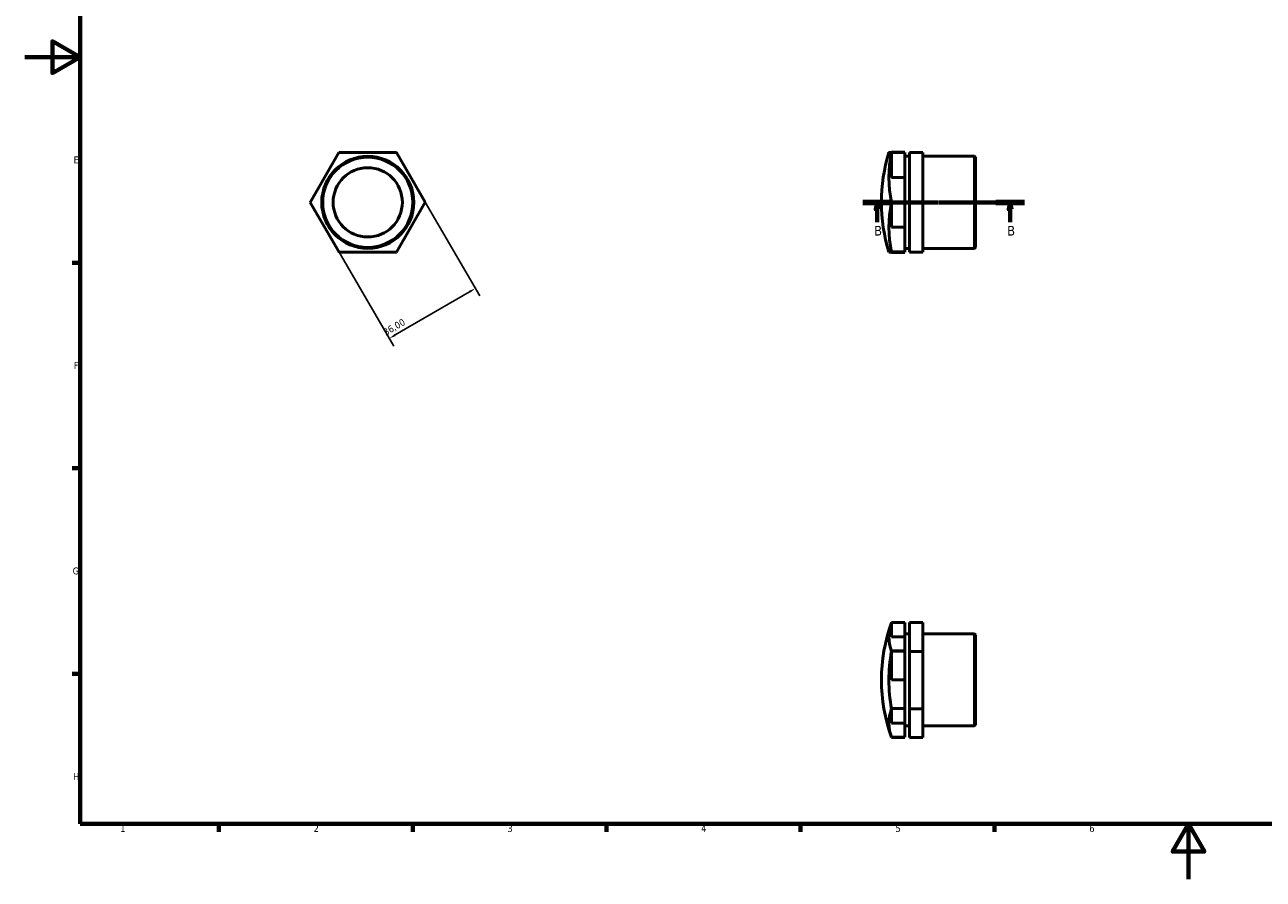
# Model space of a CAD drawing. Header units: millimetres. Extents: x 0 to 895, y 0 to 594.
# Tile 1 of 3: x 0 to 448, y 0 to 309. Entities that reach past the tile are written whole.
import ezdxf

# ---------------------------------------------------------------- set-up
doc = ezdxf.new("R2010")
doc.units = ezdxf.units.MM
doc.linetypes.add('CHAIN', pattern=[0.7087, 0.4724, -0.0591, 0.1181, -0.0591])
for name, color, linetype, lineweight in [('Border (ISO)', 7, 'Continuous', 70), ('Dimension (ISO)', 7, 'Continuous', 25), ('Section Line (ISO)', 7, 'CHAIN', 70), ('Visible (ISO)', 7, 'Continuous', 50)]:
    doc.layers.add(name, color=color, linetype=linetype, lineweight=lineweight)
doc.styles.add('Label Text (ISO)', font='tahoma.ttf')
doc.styles.add('Note Text (ISO)', font='tahoma.ttf')
doc.dimstyles.new('Default (ISO)', dxfattribs={"dimtxt": 2.5, "dimasz": 2.5, "dimexe": 3.175, "dimexo": 0, "dimgap": 0.762, "dimtad": 1, "dimrnd": 1e-08, "dimzin": 0, "dimtxsty": 'Note Text (ISO)', "dimcen": 0.09, "dimdle": 10, "dimclrd": 256, "dimclre": 256, "dimclrt": 232, "dimazin": 0, "dimtfac": 1.40208, "dimtmove": 0, "dimatfit": 3, "dimfxl": 1, "dimtolj": 1, "dimtzin": 0, "dimlwd": -1, "dimlwe": -1, "dimarcsym": 0})

# ---------------------------------------------------------------- blocks, each defined once
blk = doc.blocks.new('Borders Default Border')
at = {"layer": 'Border (ISO)'}
for p, q in [((20, 222.75), (17.1, 222.75)), ((20, 148.5), (17.1, 148.5)), ((20, 74.25), (17.1, 74.25)), ((70.08, 20), (70.08, 17.1)), ((140.17, 20), (140.17, 17.1)), ((210.25, 20), (210.25, 17.1)), ((280.33, 20), (280.33, 17.1)), ((350.42, 20), (350.42, 17.1))]:
    blk.add_line(p, q, dxfattribs=at)
at = {"layer": 'Border (ISO)', "flags": 128}
for points in [[(20, 20), (20, 574), (821, 574), (821, 20), (20, 20)], [(0, 297), (20, 297), (10, 302.77), (10, 291.23), (20, 297)], [(420.5, 0), (420.5, 20), (414.73, 10), (426.27, 10), (420.5, 20)]]:
    blk.add_lwpolyline(points, dxfattribs=at)
at = {"layer": 'Border (ISO)', "color": 232, "true_color": 0xca0064, "char_height": 2.5, "attachment_point": 7, "style": 'Note Text (ISO)'}
for s, insert in [('E', (17.64, 258.63)), ('F', (17.7, 184.38)), ('G', (17.31, 110.08)), ('H', (17.44, 35.88)), ('1', (34.48, 17.1)), ('2', (104.37, 17.1)), ('3', (174.43, 17.05)), ('4', (244.42, 17.1)), ('5', (314.64, 17.05)), ('6', (384.66, 17.05))]:
    blk.add_mtext(s, dxfattribs=dict(at, insert=insert))
blk = doc.blocks.new('2dTransSection0')
at = {"layer": 'Section Line (ISO)', "linetype": 'CHAIN'}
blk.add_line((302.78, 244.56), (361.28, 244.56), dxfattribs=at)
at = {"layer": 'Section Line (ISO)', "linetype": 'Continuous', "lineweight": 140}
for p, q in [((302.78, 244.56), (313.21, 244.56)), ((350.86, 244.56), (361.28, 244.56))]:
    blk.add_line(p, q, dxfattribs=at)
at = {"layer": 'Section Line (ISO)', "linetype": 'Continuous'}
for p, q in [((307.99, 244.56), (307.49, 242.06)), ((307.49, 242.06), (308.49, 242.06)), ((307.99, 242.06), (307.99, 244.56)), ((308.49, 242.06), (307.99, 244.56)), ((307.99, 237.34), (307.99, 242.06)), ((356.07, 244.56), (355.57, 242.06)), ((355.57, 242.06), (356.57, 242.06)), ((356.07, 242.06), (356.07, 244.56)), ((356.57, 242.06), (356.07, 244.56)), ((356.07, 237.34), (356.07, 242.06))]:
    blk.add_line(p, q, dxfattribs=at)
at = {"layer": 'Section Line (ISO)', "linetype": 'Continuous', "flags": 128}
for points in [[(308.49, 242.06), (307.99, 244.56), (307.49, 242.06), (308.49, 242.06)], [(356.57, 242.06), (356.07, 244.56), (355.57, 242.06), (356.57, 242.06)]]:
    blk.add_lwpolyline(points, dxfattribs=at)
at = {"layer": 'Section Line (ISO)'}
for points in [[(308.49, 242.06), (307.99, 244.56), (307.49, 242.06), (308.49, 242.06)], [(356.57, 242.06), (356.07, 244.56), (355.57, 242.06), (356.57, 242.06)]]:
    blk.add_solid(points, dxfattribs=at)
at = {"layer": 'Section Line (ISO)', "char_height": 3.5, "attachment_point": 7, "style": 'Label Text (ISO)'}
for insert in [(306.93, 232.56), (355, 232.56)]:
    blk.add_mtext('B', dxfattribs=dict(at, insert=insert))
blk = doc.blocks.new('*D10')
at = {"layer": 'Defpoints', "color": 0, "transparency": 16777216}
for p in [(144.72, 244.63), (113.59, 226.53), (131.71, 195.38)]:
    blk.add_point(p, dxfattribs=at)
at = {"layer": 'Dimension (ISO)', "transparency": 16777216}
for p, q in [((144.72, 244.63), (164.43, 210.73)), ((113.59, 226.53), (133.31, 192.63)), ((160.67, 212.22), (133.87, 196.63))]:
    blk.add_line(p, q, dxfattribs=at)
for points in [[(160.46, 212.58), (160.88, 211.86), (162.83, 213.47)], [(133.66, 196.99), (134.08, 196.27), (131.71, 195.38)]]:
    blk.add_solid(points, dxfattribs=at)
at = {"layer": 'Dimension (ISO)', "color": 232, "true_color": 0xca0064, "transparency": 16777216, "insert": (129.19, 198.47), "char_height": 2.5, "attachment_point": 1, "rotation": 30.179, "style": 'Note Text (ISO)'}
blk.add_mtext('\\A1;36,00', dxfattribs=at)

msp = doc.modelspace()

# ---------------------------------------------------------------- linework, layer by layer
at = {"layer": 'Visible (ISO)'}
for p, q in [((103.146, 244.496), (113.482, 262.528)), ((113.482, 262.528), (134.267, 262.593)), ((113.667, 262.634), (113.668, 262.634)), ((113.667, 262.633), (113.667, 262.634)), ((134.267, 262.593), (144.715, 244.625)), ((134.45, 262.486), (134.451, 262.486)), ((134.451, 262.486), (134.452, 262.485)), ((313.198, 262.634), (313.198, 262.633)), ((318.055, 262.634), (313.198, 262.634)), ((313.198, 262.633), (318.055, 262.633)), ((313.198, 262.593), (313.198, 262.561)), ((313.198, 262.561), (318.055, 262.561)), ((313.198, 262.528), (313.198, 262.528)), ((318.055, 262.528), (313.198, 262.528)), ((313.198, 262.528), (313.198, 262.527)), ((313.198, 262.527), (313.198, 253.592)), ((318.055, 262.633), (318.055, 262.634)), ((318.055, 262.561), (318.055, 262.528)), ((318.055, 253.592), (318.055, 262.528)), ((318.055, 261.185), (319.674, 261.185)), ((324.531, 262.593), (319.674, 262.593)), ((319.674, 262.593), (319.674, 262.528)), ((324.531, 262.528), (319.674, 262.528)), ((319.674, 262.528), (319.674, 244.496)), ((324.531, 262.528), (324.531, 262.593)), ((324.531, 244.496), (324.531, 262.528)), ((324.531, 261.185), (343.191, 261.185)), ((343.191, 227.936), (343.191, 261.185)), ((343.531, 260.845), (343.191, 261.185)), ((343.531, 260.845), (343.531, 228.276)), ((313.198, 253.592), (318.055, 253.592)), ((318.055, 253.592), (318.055, 244.71)), ((113.595, 226.528), (103.146, 244.496)), ((103.147, 244.709), (103.147, 244.71)), ((103.147, 244.708), (103.147, 244.709)), ((144.715, 244.625), (134.379, 226.593)), ((144.715, 244.413), (144.715, 244.412)), ((144.715, 244.412), (144.715, 244.411)), ((318.055, 244.71), (313.198, 244.71)), ((313.198, 244.71), (313.198, 244.709)), ((318.055, 244.709), (313.198, 244.709)), ((313.198, 244.709), (313.198, 244.708)), ((313.198, 244.708), (318.055, 244.708)), ((313.198, 244.602), (313.198, 244.496)), ((318.055, 244.602), (313.198, 244.602)), ((313.198, 244.496), (313.198, 244.495)), ((313.198, 244.495), (313.198, 235.592)), ((318.055, 244.709), (318.055, 244.71)), ((318.055, 244.708), (318.055, 244.709)), ((318.055, 244.708), (318.055, 244.602)), ((318.055, 235.592), (318.055, 244.602)), ((324.531, 244.496), (319.674, 244.496)), ((319.674, 244.496), (319.674, 226.528)), ((324.531, 226.528), (324.531, 244.496)), ((313.198, 235.592), (318.055, 235.592)), ((318.055, 235.592), (318.055, 226.636)), ((343.531, 228.276), (343.191, 227.936)), ((113.41, 226.635), (113.41, 226.636)), ((113.412, 226.635), (113.41, 226.635)), ((134.379, 226.593), (113.595, 226.528)), ((134.195, 226.487), (134.194, 226.487)), ((134.195, 226.488), (134.195, 226.487)), ((318.055, 226.636), (313.198, 226.636)), ((313.198, 226.636), (313.198, 226.635)), ((318.055, 226.635), (313.198, 226.635)), ((313.198, 226.634), (313.198, 226.529)), ((318.055, 226.634), (313.198, 226.634)), ((313.198, 226.56), (318.055, 226.56)), ((313.198, 226.529), (313.198, 226.528)), ((313.198, 226.488), (318.055, 226.488)), ((313.198, 226.487), (313.198, 226.488)), ((318.055, 226.487), (313.198, 226.487)), ((318.055, 227.936), (319.674, 227.936)), ((318.055, 226.635), (318.055, 226.636)), ((318.055, 226.635), (318.055, 226.634)), ((318.055, 226.56), (318.055, 226.634)), ((318.055, 226.488), (318.055, 226.487)), ((324.531, 226.528), (319.674, 226.528)), ((324.531, 227.936), (343.191, 227.936)), ((313.198, 92.785), (313.198, 87.608)), ((318.055, 92.785), (313.198, 92.785)), ((313.198, 92.785), (318.055, 92.785)), ((318.055, 92.785), (313.198, 92.785)), ((313.198, 92.785), (313.198, 92.785)), ((318.055, 92.725), (313.198, 92.725)), ((318.055, 92.785), (318.055, 92.785)), ((318.055, 92.785), (318.055, 92.785)), ((318.055, 87.608), (318.055, 92.725)), ((324.531, 92.786), (319.674, 92.786)), ((319.674, 92.786), (319.674, 82.337)), ((324.531, 82.337), (324.531, 92.786)), ((313.198, 87.608), (318.055, 87.608)), ((318.055, 88.626), (319.674, 88.626)), ((318.055, 87.608), (318.055, 82.522)), ((324.531, 88.626), (343.191, 88.626)), ((343.191, 55.377), (343.191, 88.626)), ((343.531, 88.286), (343.191, 88.626)), ((343.531, 88.286), (343.531, 55.717)), ((318.055, 82.522), (313.198, 82.522)), ((313.198, 82.522), (313.198, 82.522)), ((318.055, 82.522), (313.198, 82.522)), ((313.198, 82.522), (313.198, 82.521)), ((313.198, 82.521), (318.055, 82.521)), ((313.198, 82.399), (313.198, 82.338)), ((318.055, 82.399), (313.198, 82.399)), ((313.198, 82.338), (313.198, 82.336)), ((313.198, 82.336), (313.198, 72.037)), ((318.055, 82.522), (318.055, 82.522)), ((318.055, 82.521), (318.055, 82.522)), ((318.055, 82.521), (318.055, 82.399)), ((318.055, 72.037), (318.055, 82.399)), ((324.531, 82.337), (319.674, 82.337)), ((319.674, 82.337), (319.674, 61.553)), ((324.531, 61.553), (324.531, 82.337)), ((313.198, 72.037), (318.055, 72.037)), ((318.055, 72.037), (318.055, 61.739)), ((318.055, 61.739), (313.198, 61.739)), ((313.198, 61.739), (313.198, 61.738)), ((313.198, 61.738), (313.198, 61.737)), ((318.055, 61.738), (313.198, 61.738)), ((313.198, 61.737), (318.055, 61.737)), ((313.198, 61.675), (313.198, 61.554)), ((318.055, 61.675), (313.198, 61.675)), ((313.198, 61.554), (313.198, 61.552)), ((313.198, 61.552), (313.198, 56.431)), ((318.055, 61.738), (318.055, 61.739)), ((318.055, 61.737), (318.055, 61.738)), ((318.055, 61.737), (318.055, 61.675)), ((318.055, 56.431), (318.055, 61.675)), ((324.531, 61.553), (319.674, 61.553)), ((319.674, 61.553), (319.674, 51.217)), ((324.531, 51.217), (324.531, 61.553)), ((313.198, 56.431), (318.055, 56.431)), ((318.055, 56.431), (318.055, 51.278)), ((318.055, 55.377), (319.674, 55.377)), ((324.531, 55.377), (343.191, 55.377)), ((343.531, 55.717), (343.191, 55.377)), ((313.198, 51.278), (313.198, 51.218)), ((318.055, 51.278), (313.198, 51.278)), ((318.055, 51.218), (313.198, 51.218)), ((313.198, 51.218), (313.198, 51.217)), ((318.055, 51.217), (313.198, 51.217)), ((318.055, 51.217), (318.055, 51.218)), ((324.531, 51.217), (319.674, 51.217))]:
    msp.add_line(p, q, dxfattribs=at)
for radius in [16.625, 16.285, 12.5]:
    msp.add_circle((123.931, 244.56), radius, dxfattribs=at)
for centre, radius, start, end in [((123.931, 244.56), 20.784, 119.58868, 119.59373), ((123.931, 244.56), 20.784, 59.58868, 59.59373), ((370.271, 244.56), 60.739, 162.76153, 197.23847), ((123.931, 244.56), 20.784, 179.58868, 179.59373), ((123.931, 244.56), 20.784, 359.58868, 359.59373), ((123.931, 244.56), 20.784, 239.58868, 239.59373), ((123.931, 244.56), 20.784, 299.58868, 299.59373), ((370.271, 72.001), 60.739, 160.02691, 199.97309)]:
    msp.add_arc(centre, radius, start, end, dxfattribs=at)
for centre, ratio, start_param, end_param in [((370.271, 262.56), 0.0031235, 6.1030879, 6.4632827), ((370.271, 253.512), 0.8675829, 6.1030879, 6.4632827), ((370.271, 235.512), 0.8644594, 6.1030879, 6.4632827), ((370.271, 226.561), 0.0031235, 0.0009692, 0.1800974), ((370.271, 87.561), 0.5027026, 6.1030879, 6.4632827), ((370.271, 87.618), 0.4972926, 6.1030879, 6.1043803), ((370.271, 71.945), 0.9999951, 6.1030879, 6.4632827), ((370.271, 56.385), 0.4972926, 6.1030879, 6.4632827)]:
    msp.add_ellipse(centre, major_axis=(-58.011, 0), ratio=ratio, start_param=start_param, end_param=end_param, dxfattribs=at)

# ---------------------------------------------------------------- block references
msp.add_blockref('Borders Default Border', (0, 0))
at = {"layer": 'Section Line (ISO)'}
msp.add_blockref('2dTransSection0', (0, 0), dxfattribs=at)

# ---------------------------------------------------------------- dimensions: what is measured, and where the dimension line sits
at = {"layer": 'Dimension (ISO)'}
dim = msp.add_linear_dim(base=(131.71, 195.377), p1=(144.715, 244.625), p2=(113.595, 226.528), angle=30.17896, dimstyle='Default (ISO)', override={"dimdec": 2, "dimtp": 0, "dimtm": 0, "dimtdec": 2, "dimtofl": 0, "dimatfit": 1}, dxfattribs=at)
dim.commit()
dim.dimension.update_dxf_attribs({"geometry": '*D10', "text_midpoint": (134.736, 197.137), "dimtype": 160})

doc.saveas('drawing.dxf')
